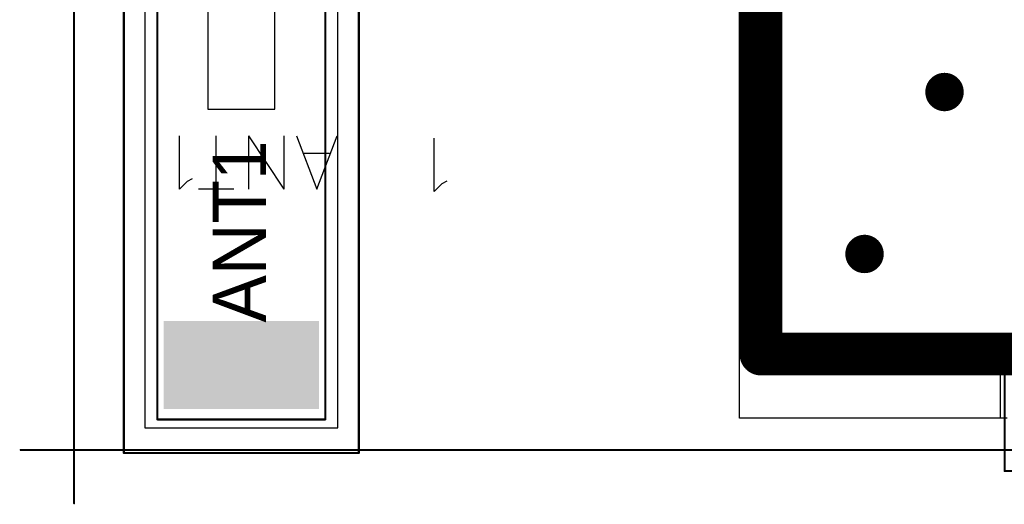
# Model space of a CAD drawing. Header units: millimetres. Extents: x 0 to 559, y 0 to 433.
# Tile 3 of 65: x 72 to 84, y 89 to 95. Entities that reach past the tile are written whole.
import ezdxf

# ---------------------------------------------------------------- set-up
doc = ezdxf.new("R2010")
doc.units = ezdxf.units.MM
for name, color, linetype in [('BottomLayer', 5, 'Continuous'), ('BottomSolder', 6, 'Continuous'), ('KeepOutLayer', 6, 'Continuous'), ('Mechanical10', 56, 'Continuous'), ('Mechanical12', 56, 'Continuous'), ('Mechanical8', 56, 'Continuous'), ('Mechanical9', 56, 'Continuous'), ('MidLayer1', 16, 'Continuous'), ('MidLayer2', 76, 'Continuous'), ('MultiLayer', 9, 'Continuous'), ('TopLayer', 1, 'Continuous'), ('TopOverlay', 2, 'Continuous'), ('TopPaste', 8, 'Continuous'), ('TopSolder', 216, 'Continuous'), ('ViaHoleLayer', 16, 'Continuous')]:
    doc.layers.add(name, color=color, linetype=linetype)

# ---------------------------------------------------------------- blocks, each defined once
blk = doc.blocks.new('11X1MM_BOT_PAD_1_TO_11_SMD_100')
at = {"layer": 'Mechanical12', "const_width": 0.0254}
for points in [[(-7.1, 0.75), (7.1, 0.75)], [(-7.1, -0.75), (-7.1, 0.75)], [(-7.1, -0.75), (7.1, -0.75)]]:
    blk.add_lwpolyline(points, dxfattribs=at)
at = {"layer": 'Mechanical12', "const_width": 0.0127}
for points in [[(-7.106, 0.75, 1), (-7.094, 0.75, 1)], [(-7.106, 0.75, 1), (-7.094, 0.75, 1)], [(-7.106, -0.75, 1), (-7.094, -0.75, 1)], [(-7.106, -0.75, 1), (-7.094, -0.75, 1)]]:
    blk.add_lwpolyline(points, format="xyb", close=True, dxfattribs=at)
blk = doc.blocks.new('JOHANSON_2450AT42A100_SMD_105')
at = {"layer": 'Mechanical10'}
for p, q in [((-2.2, 0.4), (-2.2, 0.4)), ((-2.2, 0.4), (-2.2, -0.4)), ((-0.6, 0.4), (-2.2, 0.4)), ((-0.6, -0.4), (-0.6, 0.4)), ((-2.2, -0.4), (-0.6, -0.4))]:
    blk.add_line(p, q, dxfattribs=at)
at = {"layer": 'Mechanical10', "const_width": 0.0254}
for points in [[(3.1, 1), (-3.1, 1)], [(-3.1, -1), (-3.1, 1)], [(3.1, -1), (3.1, 1)], [(3.1, -1), (-3.1, -1)]]:
    blk.add_lwpolyline(points, dxfattribs=at)
at = {"layer": 'Mechanical10', "const_width": 0.0127}
for points in [[(-3.106, 1, 1), (-3.094, 1, 1)], [(-3.106, 1, 1), (-3.094, 1, 1)], [(3.094, 1, 1), (3.106, 1, 1)], [(3.094, 1, 1), (3.106, 1, 1)], [(-3.106, -1, 1), (-3.094, -1, 1)], [(-3.106, -1, 1), (-3.094, -1, 1)], [(3.094, -1, 1), (3.106, -1, 1)], [(3.094, -1, 1), (3.106, -1, 1)]]:
    blk.add_lwpolyline(points, format="xyb", close=True, dxfattribs=at)
at = {"layer": 'Mechanical12'}
for p, q in [((3.2, 1.15), (-3.2, 1.15)), ((-3.2, 1.15), (-3.2, -1.15)), ((3.2, -1.15), (3.2, 1.15)), ((-3.2, -1.15), (-3.2, -1.15)), ((-3.2, -1.15), (3.2, -1.15))]:
    blk.add_line(p, q, dxfattribs=at)
at = {"layer": 'Mechanical9'}
for p, q in [((0.26, 2.45), (0.29, 2.39)), ((0.29, 2.39), (0.381, 2.299)), ((0.381, 2.299), (-0.254, 2.299))]:
    blk.add_line(p, q, dxfattribs=at)
at = {"layer": 'TopLayer'}
for points in [[(-1.95, -0.9), (-1.95, 0.9), (-2.95, -0.9), (-2.95, 0.9)], [(2.95, -0.9), (2.95, 0.9), (1.95, -0.9), (1.95, 0.9)]]:
    blk.add_solid(points, dxfattribs=at)
at = {"layer": 'TopOverlay'}
for p, q in [((0.353, 0.901), (-0.282, 1.143)), ((-0.07, 1.052), (-0.07, 0.75)), ((-0.282, 0.659), (0.353, 0.901)), ((0.353, 0.511), (-0.282, 0.511)), ((0.353, 0.511), (-0.282, 0.088)), ((0.353, 0.088), (-0.282, 0.088)), ((0.353, -0.088), (0.353, -0.511)), ((0.353, -0.299), (-0.282, -0.299)), ((0.232, -0.587), (0.262, -0.647)), ((0.262, -0.647), (0.353, -0.738)), ((0.353, -0.738), (-0.282, -0.738))]:
    blk.add_line(p, q, dxfattribs=at)
at = {"layer": 'TopOverlay', "const_width": 0.0254}
for points in [[(3.5, 1.4), (-3.5, 1.4)], [(-3.5, -1.4), (-3.5, 1.4)], [(3.5, -1.4), (3.5, 1.4)], [(3.5, -1.4), (-3.5, -1.4)]]:
    blk.add_lwpolyline(points, dxfattribs=at)
at = {"layer": 'TopOverlay', "const_width": 0.0127}
for points in [[(-3.506, 1.4, 1), (-3.494, 1.4, 1)], [(-3.506, 1.4, 1), (-3.494, 1.4, 1)], [(3.494, 1.4, 1), (3.506, 1.4, 1)], [(3.494, 1.4, 1), (3.506, 1.4, 1)], [(-3.506, -1.4, 1), (-3.494, -1.4, 1)], [(-3.506, -1.4, 1), (-3.494, -1.4, 1)], [(3.494, -1.4, 1), (3.506, -1.4, 1)], [(3.494, -1.4, 1), (3.506, -1.4, 1)]]:
    blk.add_lwpolyline(points, format="xyb", close=True, dxfattribs=at)
at = {"layer": 'TopPaste'}
for points in [[(-1.95, -0.9), (-1.95, 0.9), (-2.95, -0.9), (-2.95, 0.9)], [(2.95, -0.9), (2.95, 0.9), (1.95, -0.9), (1.95, 0.9)]]:
    blk.add_solid(points, dxfattribs=at)
at = {"layer": 'TopSolder'}
for points in [[(-1.925, -0.925), (-1.925, 0.925), (-2.975, -0.925), (-2.975, 0.925)], [(2.975, -0.925), (2.975, 0.925), (1.925, -0.925), (1.925, 0.925)]]:
    blk.add_solid(points, dxfattribs=at)

msp = doc.modelspace()

# ---------------------------------------------------------------- linework, layer by layer
at = {"layer": 'BottomLayer'}
for p, q in [((80.547, 90.092), (80.547, 97.218)), ((85.343, 91.016), (83.65, 91.016)), ((83.65, 91.016), (83.65, 90.092)), ((83.65, 90.092), (80.547, 90.092))]:
    msp.add_line(p, q, dxfattribs=at)
at = {"layer": 'BottomLayer', "const_width": 0.203}
for points in [[(80.7, 94.588, 1), (80.903, 94.588, 1)], [(80.7, 94.08, 1), (80.903, 94.08, 1)], [(82.887, 93.979, 1), (83.09, 93.979, 1)], [(80.7, 93.572, 1), (80.903, 93.572, 1)], [(80.7, 93.064, 1), (80.903, 93.064, 1)], [(80.7, 92.556, 1), (80.903, 92.556, 1)], [(80.7, 92.048, 1), (80.903, 92.048, 1)], [(81.934, 92.048, 1), (82.137, 92.048, 1)], [(80.7, 91.54, 1), (80.903, 91.54, 1)], [(80.7, 91.032, 1), (80.903, 91.032, 1)], [(81.208, 90.854, 1), (81.411, 90.854, 1)], [(81.716, 90.854, 1), (81.919, 90.854, 1)], [(82.224, 90.854, 1), (82.427, 90.854, 1)], [(82.732, 90.854, 1), (82.935, 90.854, 1)], [(83.24, 90.854, 1), (83.443, 90.854, 1)]]:
    msp.add_lwpolyline(points, format="xyb", close=True, dxfattribs=at)
at = {"layer": 'BottomSolder', "const_width": 0.229}
for points in [[(80.687, 94.588, 1), (80.916, 94.588, 1)], [(80.687, 94.08, 1), (80.916, 94.08, 1)], [(82.874, 93.979, 1), (83.103, 93.979, 1)], [(80.687, 93.572, 1), (80.916, 93.572, 1)], [(80.687, 93.064, 1), (80.916, 93.064, 1)], [(80.687, 92.556, 1), (80.916, 92.556, 1)], [(80.687, 92.048, 1), (80.916, 92.048, 1)], [(81.921, 92.048, 1), (82.15, 92.048, 1)], [(80.687, 91.54, 1), (80.916, 91.54, 1)], [(80.687, 91.032, 1), (80.916, 91.032, 1)], [(81.195, 90.854, 1), (81.424, 90.854, 1)], [(81.703, 90.854, 1), (81.932, 90.854, 1)], [(82.211, 90.854, 1), (82.44, 90.854, 1)], [(82.719, 90.854, 1), (82.948, 90.854, 1)], [(83.227, 90.854, 1), (83.456, 90.854, 1)]]:
    msp.add_lwpolyline(points, format="xyb", close=True, dxfattribs=at)
at = {"layer": 'KeepOutLayer', "const_width": 0.0254}
for points in [[(72.618, 89.711), (72.618, 104.719)], [(72.618, 89.711), (99.26, 89.711)]]:
    msp.add_lwpolyline(points, dxfattribs=at)
at = {"layer": 'KeepOutLayer', "const_width": 0.0127}
msp.add_lwpolyline([(72.612, 89.711, 1), (72.624, 89.711, 1)], format="xyb", close=True, dxfattribs=at)
msp.add_lwpolyline([(72.612, 89.711, 1), (72.624, 89.711, 1)], format="xyb", close=True, dxfattribs=at)
at = {"layer": 'Mechanical8', "const_width": 0.0254}
for points in [[(72.618, 89.076), (72.618, 90.346)], [(71.983, 89.711), (73.253, 89.711)]]:
    msp.add_lwpolyline(points, dxfattribs=at)
at = {"layer": 'Mechanical8', "const_width": 0.0127}
for points in [[(72.612, 90.346, 1), (72.624, 90.346, 1)], [(71.977, 89.711, 1), (71.989, 89.711, 1)], [(73.247, 89.711, 1), (73.259, 89.711, 1)], [(72.612, 89.076, 1), (72.624, 89.076, 1)]]:
    msp.add_lwpolyline(points, format="xyb", close=True, dxfattribs=at)
at = {"layer": 'MidLayer1'}
for p, q in [((80.547, 90.092), (80.547, 97.218)), ((83.736, 90.092), (80.547, 90.092))]:
    msp.add_line(p, q, dxfattribs=at)
at = {"layer": 'MidLayer1', "const_width": 0.203}
for points in [[(80.7, 94.588, 1), (80.903, 94.588, 1)], [(80.7, 94.08, 1), (80.903, 94.08, 1)], [(82.887, 93.979, 1), (83.09, 93.979, 1)], [(80.7, 93.572, 1), (80.903, 93.572, 1)], [(80.7, 93.064, 1), (80.903, 93.064, 1)], [(80.7, 92.556, 1), (80.903, 92.556, 1)], [(80.7, 92.048, 1), (80.903, 92.048, 1)], [(81.934, 92.048, 1), (82.137, 92.048, 1)], [(80.7, 91.54, 1), (80.903, 91.54, 1)], [(80.7, 91.032, 1), (80.903, 91.032, 1)], [(81.208, 90.854, 1), (81.411, 90.854, 1)], [(81.716, 90.854, 1), (81.919, 90.854, 1)], [(82.224, 90.854, 1), (82.427, 90.854, 1)], [(82.732, 90.854, 1), (82.935, 90.854, 1)], [(83.24, 90.854, 1), (83.443, 90.854, 1)]]:
    msp.add_lwpolyline(points, format="xyb", close=True, dxfattribs=at)
at = {"layer": 'MidLayer2'}
for p, q in [((80.547, 90.092), (80.547, 97.218)), ((83.736, 90.092), (80.547, 90.092))]:
    msp.add_line(p, q, dxfattribs=at)
at = {"layer": 'MidLayer2', "const_width": 0.203}
for points in [[(80.7, 94.588, 1), (80.903, 94.588, 1)], [(80.7, 94.08, 1), (80.903, 94.08, 1)], [(82.887, 93.979, 1), (83.09, 93.979, 1)], [(80.7, 93.572, 1), (80.903, 93.572, 1)], [(80.7, 93.064, 1), (80.903, 93.064, 1)], [(80.7, 92.556, 1), (80.903, 92.556, 1)], [(80.7, 92.048, 1), (80.903, 92.048, 1)], [(81.934, 92.048, 1), (82.137, 92.048, 1)], [(80.7, 91.54, 1), (80.903, 91.54, 1)], [(80.7, 91.032, 1), (80.903, 91.032, 1)], [(81.208, 90.854, 1), (81.411, 90.854, 1)], [(81.716, 90.854, 1), (81.919, 90.854, 1)], [(82.224, 90.854, 1), (82.427, 90.854, 1)], [(82.732, 90.854, 1), (82.935, 90.854, 1)], [(83.24, 90.854, 1), (83.443, 90.854, 1)]]:
    msp.add_lwpolyline(points, format="xyb", close=True, dxfattribs=at)
at = {"layer": 'MultiLayer', "const_width": 0.203}
for points in [[(80.7, 94.588, 1), (80.903, 94.588, 1)], [(80.7, 94.08, 1), (80.903, 94.08, 1)], [(82.887, 93.979, 1), (83.09, 93.979, 1)], [(80.7, 93.572, 1), (80.903, 93.572, 1)], [(80.7, 93.064, 1), (80.903, 93.064, 1)], [(80.7, 92.556, 1), (80.903, 92.556, 1)], [(80.7, 92.048, 1), (80.903, 92.048, 1)], [(81.934, 92.048, 1), (82.137, 92.048, 1)], [(80.7, 91.54, 1), (80.903, 91.54, 1)], [(80.7, 91.032, 1), (80.903, 91.032, 1)], [(81.208, 90.854, 1), (81.411, 90.854, 1)], [(81.716, 90.854, 1), (81.919, 90.854, 1)], [(82.224, 90.854, 1), (82.427, 90.854, 1)], [(82.732, 90.854, 1), (82.935, 90.854, 1)], [(83.24, 90.854, 1), (83.443, 90.854, 1)]]:
    msp.add_lwpolyline(points, format="xyb", close=True, dxfattribs=at)
at = {"layer": 'TopLayer', "const_width": 0.508}
for points in [[(80.801, 95.096), (80.801, 95.604)], [(80.801, 94.588), (80.801, 95.096)], [(80.801, 94.08), (80.801, 94.588)], [(80.801, 93.572), (80.801, 94.08)], [(80.801, 93.064), (80.801, 93.572)], [(80.801, 92.556), (80.801, 93.064)], [(80.801, 92.048), (80.801, 92.556)], [(80.801, 91.54), (80.801, 92.048)], [(80.801, 91.032), (80.801, 91.54)], [(80.801, 90.854), (80.801, 91.032)], [(80.801, 90.854), (81.309, 90.854)], [(81.309, 90.854), (81.817, 90.854)], [(81.817, 90.854), (82.325, 90.854)], [(82.325, 90.854), (82.833, 90.854)], [(82.833, 90.854), (83.341, 90.854)], [(83.341, 90.854), (88.675, 90.854)]]:
    msp.add_lwpolyline(points, dxfattribs=at)
at = {"layer": 'TopLayer'}
for points, const_width in [([(80.674, 94.588, 1), (80.928, 94.588, 1)], 0.254), ([(80.674, 94.588, 1), (80.928, 94.588, 1)], 0.254), ([(80.7, 94.588, 1), (80.903, 94.588, 1)], 0.203), ([(80.674, 94.08, 1), (80.928, 94.08, 1)], 0.254), ([(80.674, 94.08, 1), (80.928, 94.08, 1)], 0.254), ([(80.7, 94.08, 1), (80.903, 94.08, 1)], 0.203), ([(82.887, 93.979, 1), (83.09, 93.979, 1)], 0.203), ([(80.674, 93.572, 1), (80.928, 93.572, 1)], 0.254), ([(80.674, 93.572, 1), (80.928, 93.572, 1)], 0.254), ([(80.7, 93.572, 1), (80.903, 93.572, 1)], 0.203), ([(80.674, 93.064, 1), (80.928, 93.064, 1)], 0.254), ([(80.674, 93.064, 1), (80.928, 93.064, 1)], 0.254), ([(80.7, 93.064, 1), (80.903, 93.064, 1)], 0.203), ([(80.674, 92.556, 1), (80.928, 92.556, 1)], 0.254), ([(80.674, 92.556, 1), (80.928, 92.556, 1)], 0.254), ([(80.7, 92.556, 1), (80.903, 92.556, 1)], 0.203), ([(80.674, 92.048, 1), (80.928, 92.048, 1)], 0.254), ([(80.674, 92.048, 1), (80.928, 92.048, 1)], 0.254), ([(80.7, 92.048, 1), (80.903, 92.048, 1)], 0.203), ([(81.934, 92.048, 1), (82.137, 92.048, 1)], 0.203), ([(80.674, 91.54, 1), (80.928, 91.54, 1)], 0.254), ([(80.674, 91.54, 1), (80.928, 91.54, 1)], 0.254), ([(80.7, 91.54, 1), (80.903, 91.54, 1)], 0.203), ([(80.674, 91.032, 1), (80.928, 91.032, 1)], 0.254), ([(80.674, 91.032, 1), (80.928, 91.032, 1)], 0.254), ([(80.7, 91.032, 1), (80.903, 91.032, 1)], 0.203), ([(80.674, 90.854, 1), (80.928, 90.854, 1)], 0.254), ([(80.674, 90.854, 1), (80.928, 90.854, 1)], 0.254), ([(81.182, 90.854, 1), (81.436, 90.854, 1)], 0.254), ([(81.182, 90.854, 1), (81.436, 90.854, 1)], 0.254), ([(81.208, 90.854, 1), (81.411, 90.854, 1)], 0.203), ([(81.69, 90.854, 1), (81.944, 90.854, 1)], 0.254), ([(81.69, 90.854, 1), (81.944, 90.854, 1)], 0.254), ([(81.716, 90.854, 1), (81.919, 90.854, 1)], 0.203), ([(82.198, 90.854, 1), (82.452, 90.854, 1)], 0.254), ([(82.198, 90.854, 1), (82.452, 90.854, 1)], 0.254), ([(82.224, 90.854, 1), (82.427, 90.854, 1)], 0.203), ([(82.706, 90.854, 1), (82.96, 90.854, 1)], 0.254), ([(82.706, 90.854, 1), (82.96, 90.854, 1)], 0.254), ([(82.732, 90.854, 1), (82.935, 90.854, 1)], 0.203), ([(83.214, 90.854, 1), (83.468, 90.854, 1)], 0.254), ([(83.214, 90.854, 1), (83.468, 90.854, 1)], 0.254), ([(83.24, 90.854, 1), (83.443, 90.854, 1)], 0.203)]:
    msp.add_lwpolyline(points, format="xyb", close=True, dxfattribs=dict(at, const_width=const_width))
at = {"layer": 'TopSolder', "const_width": 0.229}
for points in [[(80.687, 94.588, 1), (80.916, 94.588, 1)], [(80.687, 94.08, 1), (80.916, 94.08, 1)], [(82.874, 93.979, 1), (83.103, 93.979, 1)], [(80.687, 93.572, 1), (80.916, 93.572, 1)], [(80.687, 93.064, 1), (80.916, 93.064, 1)], [(80.687, 92.556, 1), (80.916, 92.556, 1)], [(80.687, 92.048, 1), (80.916, 92.048, 1)], [(81.921, 92.048, 1), (82.15, 92.048, 1)], [(80.687, 91.54, 1), (80.916, 91.54, 1)], [(80.687, 91.032, 1), (80.916, 91.032, 1)], [(81.195, 90.854, 1), (81.424, 90.854, 1)], [(81.703, 90.854, 1), (81.932, 90.854, 1)], [(82.211, 90.854, 1), (82.44, 90.854, 1)], [(82.719, 90.854, 1), (82.948, 90.854, 1)], [(83.227, 90.854, 1), (83.456, 90.854, 1)]]:
    msp.add_lwpolyline(points, format="xyb", close=True, dxfattribs=at)
at = {"layer": 'ViaHoleLayer', "const_width": 0.102}
for points in [[(80.75, 94.588, 1), (80.852, 94.588, 1)], [(80.75, 94.08, 1), (80.852, 94.08, 1)], [(82.938, 93.979, 1), (83.039, 93.979, 1)], [(80.75, 93.572, 1), (80.852, 93.572, 1)], [(80.75, 93.064, 1), (80.852, 93.064, 1)], [(80.75, 92.556, 1), (80.852, 92.556, 1)], [(80.75, 92.048, 1), (80.852, 92.048, 1)], [(81.985, 92.048, 1), (82.086, 92.048, 1)], [(80.75, 91.54, 1), (80.852, 91.54, 1)], [(80.75, 91.032, 1), (80.852, 91.032, 1)], [(81.258, 90.854, 1), (81.36, 90.854, 1)], [(81.766, 90.854, 1), (81.868, 90.854, 1)], [(82.274, 90.854, 1), (82.376, 90.854, 1)], [(82.782, 90.854, 1), (82.884, 90.854, 1)], [(83.29, 90.854, 1), (83.392, 90.854, 1)]]:
    msp.add_lwpolyline(points, format="xyb", close=True, dxfattribs=at)

# ---------------------------------------------------------------- block references
at = {"rotation": 270}
msp.add_blockref('JOHANSON_2450AT42A100_SMD_105', (74.611, 93.175), dxfattribs=at)
msp.add_blockref('11X1MM_BOT_PAD_1_TO_11_SMD_100', (90.805, 90.211))

# ---------------------------------------------------------------- texts
at = {"layer": 'Mechanical10'}
msp.add_text('ANT1', height=0.635, rotation=90, dxfattribs=at).set_placement((74.905, 91.23))

doc.saveas('drawing.dxf')
